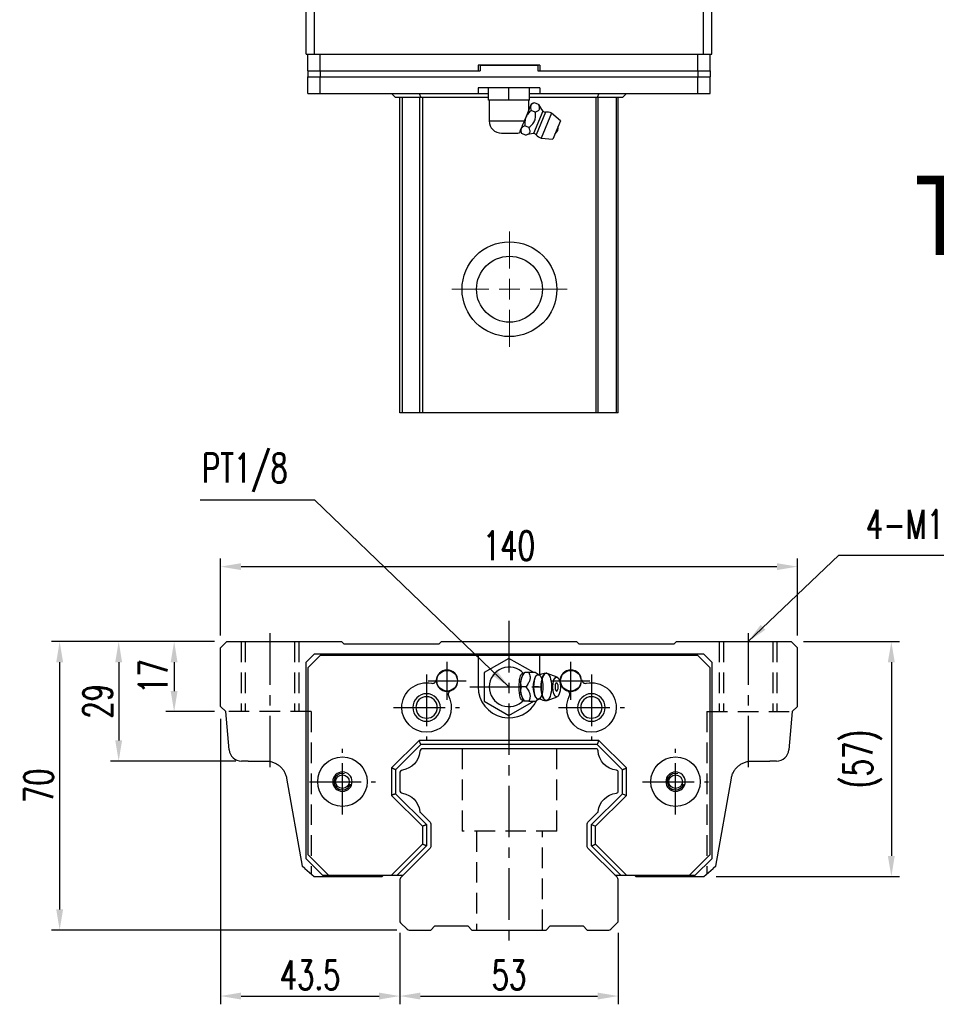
# Model space of a CAD drawing. Header units: millimetres. Extents: x 17 to 602, y 174 to 661.
# Tile 1 of 3: x 17 to 239, y 184 to 423. Entities that reach past the tile are written whole.
import ezdxf
from ezdxf.enums import TextEntityAlignment as Align

# ---------------------------------------------------------------- set-up
doc = ezdxf.new("R2010")
doc.units = ezdxf.units.MM
doc.header["$LTSCALE"] = 10
doc.linetypes.add('CENTER', pattern=[2, 1.25, -0.25, 0.25, -0.25])
doc.linetypes.add('DASHED', pattern=[0.75, 0.5, -0.25])
for name, color, linetype in [('2', 7, 'Continuous'), ('4', 7, 'Continuous'), ('CHA', 7, 'Continuous'), ('CL', 1, 'CENTER'), ('DIM', 4, 'Continuous'), ('HID', 2, 'DASHED'), ('OUT', 3, 'Continuous')]:
    doc.layers.add(name, color=color, linetype=linetype)
doc.styles.add('DIM-7', font='SIMPLEX.shx', dxfattribs={"width": 0.7, "bigfont": 'chineset.shx'})
doc.styles.add('T', font='kaiu.ttf')
doc.dimstyles.new('CNS', dxfattribs={"dimtxt": 3.5, "dimasz": 2.5, "dimexe": 1, "dimexo": 1.5, "dimgap": 0.09, "dimtad": 0, "dimdsep": 46, "dimtxsty": 'DIM-7', "dimcen": 0.09, "dimclrd": 1, "dimclre": 1, "dimclrt": 4, "dimadec": 0, "dimazin": 0, "dimtfac": 1, "dimtix": 1, "dimtmove": 2, "dimatfit": 3, "dimfxl": 1, "dimtvp": 0.971429, "dimtolj": 1, "dimarcsym": 0})

# ---------------------------------------------------------------- blocks, each defined once
blk = doc.blocks.new('*D87')
at = {"layer": 'DEFPOINTS', "color": 0}
for p in [(205.84, 289.82), (65.84, 270.09), (205.84, 270.09)]:
    blk.add_point(p, dxfattribs=at)
at = {"layer": 'DIM', "color": 7, "lineweight": -2}
for p, q in [((65.84, 273.09), (65.84, 291.82)), ((205.84, 273.09), (205.84, 291.82)), ((70.84, 289.82), (200.84, 289.82))]:
    blk.add_line(p, q, dxfattribs=at)
at = {"layer": 'DIM', "color": 7}
for points in [[(70.84, 290.65), (70.84, 288.99), (65.84, 289.82)], [(200.84, 290.65), (200.84, 288.99), (205.84, 289.82)]]:
    blk.add_solid(points, dxfattribs=at)
at = {"layer": 'DIM', "color": 7, "insert": (135.84, 294.92), "char_height": 7, "attachment_point": 5, "style": 'DIM-7'}
blk.add_mtext('\\A1;140', dxfattribs=at)
blk = doc.blocks.new('*D89')
at = {"layer": 'DEFPOINTS', "color": 0}
for p in [(204.29, 271.64), (183.08, 214.64), (228.59, 214.64)]:
    blk.add_point(p, dxfattribs=at)
at = {"layer": 'DIM', "color": 7, "lineweight": -2}
for p, q in [((207.29, 271.64), (230.59, 271.64)), ((228.59, 266.64), (228.59, 219.64)), ((186.08, 214.64), (230.59, 214.64))]:
    blk.add_line(p, q, dxfattribs=at)
at = {"layer": 'DIM', "color": 7}
for points in [[(227.75, 266.64), (229.42, 266.64), (228.59, 271.64)], [(227.75, 219.64), (229.42, 219.64), (228.59, 214.64)]]:
    blk.add_solid(points, dxfattribs=at)
at = {"layer": 'DIM', "color": 7, "insert": (221.65, 243.14), "char_height": 7, "attachment_point": 5, "rotation": 90, "style": 'DIM-7'}
blk.add_mtext('\\A1;(57)', dxfattribs=at)
blk = doc.blocks.new('*D90')
at = {"layer": 'DEFPOINTS', "color": 0}
for p in [(109.34, 203.95), (162.34, 203.95), (162.34, 185.63)]:
    blk.add_point(p, dxfattribs=at)
at = {"layer": 'DIM', "color": 7, "lineweight": -2}
for p, q in [((109.34, 200.95), (109.34, 183.63)), ((162.34, 200.95), (162.34, 183.63)), ((114.34, 185.63), (157.34, 185.63))]:
    blk.add_line(p, q, dxfattribs=at)
at = {"layer": 'DIM', "color": 7}
for points in [[(114.34, 186.46), (114.34, 184.79), (109.34, 185.63)], [(157.34, 186.46), (157.34, 184.79), (162.34, 185.63)]]:
    blk.add_solid(points, dxfattribs=at)
at = {"layer": 'DIM', "color": 7, "insert": (135.84, 190.73), "char_height": 7, "attachment_point": 5, "style": 'DIM-7'}
blk.add_mtext('\\A1;53', dxfattribs=at)
blk = doc.blocks.new('*D91')
at = {"layer": 'DEFPOINTS', "color": 0}
for p in [(65.84, 255.86), (109.34, 203.95), (109.34, 185.63)]:
    blk.add_point(p, dxfattribs=at)
at = {"layer": 'DIM', "color": 7, "lineweight": -2}
for p, q in [((65.84, 252.86), (65.84, 183.63)), ((109.34, 200.95), (109.34, 183.63)), ((70.84, 185.63), (104.34, 185.63))]:
    blk.add_line(p, q, dxfattribs=at)
at = {"layer": 'DIM', "color": 7}
for points in [[(70.84, 186.46), (70.84, 184.79), (65.84, 185.63)], [(104.34, 186.46), (104.34, 184.79), (109.34, 185.63)]]:
    blk.add_solid(points, dxfattribs=at)
at = {"layer": 'DIM', "color": 7, "insert": (87.59, 190.73), "char_height": 7, "attachment_point": 5, "style": 'DIM-7'}
blk.add_mtext('\\A1;43.5', dxfattribs=at)
blk = doc.blocks.new('*D92')
at = {"layer": 'DEFPOINTS', "color": 0}
for p in [(67.39, 271.64), (54.61, 254.64), (67.39, 254.64)]:
    blk.add_point(p, dxfattribs=at)
at = {"layer": 'DIM', "color": 7, "lineweight": -2}
for p, q in [((64.39, 271.64), (52.61, 271.64)), ((54.61, 266.64), (54.61, 259.64)), ((64.39, 254.64), (52.61, 254.64))]:
    blk.add_line(p, q, dxfattribs=at)
at = {"layer": 'DIM', "color": 7}
for points in [[(53.77, 266.64), (55.44, 266.64), (54.61, 271.64)], [(53.77, 259.64), (55.44, 259.64), (54.61, 254.64)]]:
    blk.add_solid(points, dxfattribs=at)
at = {"layer": 'DIM', "color": 7, "insert": (49.51, 263.14), "char_height": 7, "attachment_point": 5, "rotation": 90, "style": 'DIM-7'}
blk.add_mtext('\\A1;17', dxfattribs=at)
blk = doc.blocks.new('*D93')
at = {"layer": 'DEFPOINTS', "color": 0}
for p in [(67.39, 271.64), (41.16, 242.64), (72.57, 242.64)]:
    blk.add_point(p, dxfattribs=at)
at = {"layer": 'DIM', "color": 7, "lineweight": -2}
for p, q in [((64.39, 271.64), (39.16, 271.64)), ((41.16, 266.64), (41.16, 247.64)), ((69.57, 242.64), (39.16, 242.64))]:
    blk.add_line(p, q, dxfattribs=at)
at = {"layer": 'DIM', "color": 7}
for points in [[(40.32, 266.64), (41.99, 266.64), (41.16, 271.64)], [(40.32, 247.64), (41.99, 247.64), (41.16, 242.64)]]:
    blk.add_solid(points, dxfattribs=at)
at = {"layer": 'DIM', "color": 7, "insert": (36.06, 257.14), "char_height": 7, "attachment_point": 5, "rotation": 90, "style": 'DIM-7'}
blk.add_mtext('\\A1;29', dxfattribs=at)
blk = doc.blocks.new('*D94')
at = {"layer": 'DEFPOINTS', "color": 0}
for p in [(67.39, 271.64), (26.84, 201.64), (111.65, 201.64)]:
    blk.add_point(p, dxfattribs=at)
at = {"layer": 'DIM', "color": 7, "lineweight": -2}
for p, q in [((64.39, 271.64), (24.84, 271.64)), ((26.84, 266.64), (26.84, 206.64)), ((108.65, 201.64), (24.84, 201.64))]:
    blk.add_line(p, q, dxfattribs=at)
at = {"layer": 'DIM', "color": 7}
for points in [[(26.01, 266.64), (27.67, 266.64), (26.84, 271.64)], [(26.01, 206.64), (27.67, 206.64), (26.84, 201.64)]]:
    blk.add_solid(points, dxfattribs=at)
at = {"layer": 'DIM', "color": 7, "insert": (21.74, 236.64), "char_height": 7, "attachment_point": 5, "rotation": 90, "style": 'DIM-7'}
blk.add_mtext('\\A1;70', dxfattribs=at)
blk = doc.blocks.new('SW_CENTERMARKSYMBOL_2')
at = {"color": 0, "linetype": 'Continuous', "lineweight": 18}
for p, q in [((0, 5), (0, 14)), ((0, 0), (0, 2.5)), ((-5, 0), (-14, 0)), ((0, 0), (-2.5, 0)), ((0, 0), (0, -2.5)), ((0, 0), (2.5, 0)), ((5, 0), (14, 0)), ((0, -5), (0, -14))]:
    blk.add_line(p, q, dxfattribs=at)

msp = doc.modelspace()

# ---------------------------------------------------------------- linework, layer by layer
for p, q in [((86.641, 414.133), (86.641, 432.133)), ((88.64, 414.133), (88.64, 432.133)), ((183.042, 414.133), (183.042, 432.133)), ((185.041, 414.133), (185.041, 432.133)), ((86.641, 414.133), (88.64, 414.133)), ((87.041, 410.133), (87.041, 414.133)), ((88.64, 414.133), (183.042, 414.133)), ((90.041, 410.133), (90.041, 414.133)), ((181.641, 410.133), (181.641, 414.133)), ((183.042, 414.133), (185.041, 414.133)), ((184.641, 410.133), (184.641, 414.133)), ((143.341, 411.483), (128.341, 411.483)), ((128.341, 411.483), (128.341, 410.133)), ((128.841, 411.533), (128.841, 410.133)), ((128.841, 411.533), (142.841, 411.533)), ((128.841, 411.483), (128.841, 410.133)), ((142.841, 411.533), (142.841, 410.133)), ((142.841, 411.483), (142.841, 410.133)), ((143.341, 411.483), (143.341, 410.133)), ((87.041, 410.133), (90.041, 410.133)), ((87.041, 410.133), (87.041, 408.633)), ((87.041, 410.133), (90.041, 410.133)), ((87.041, 404.633), (87.041, 408.633)), ((87.041, 408.633), (90.041, 408.633)), ((87.041, 408.633), (90.041, 408.633)), ((90.041, 410.133), (128.341, 410.133)), ((90.041, 410.133), (90.041, 408.633)), ((90.041, 410.133), (128.841, 410.133)), ((90.041, 404.633), (90.041, 408.633)), ((90.041, 408.633), (181.641, 408.633)), ((90.041, 408.633), (181.641, 408.633)), ((142.841, 410.133), (181.641, 410.133)), ((143.341, 410.133), (181.641, 410.133)), ((181.641, 410.133), (184.641, 410.133)), ((181.641, 410.133), (181.641, 408.633)), ((181.641, 410.133), (184.641, 410.133)), ((181.641, 404.633), (181.641, 408.633)), ((181.641, 408.633), (184.641, 408.633)), ((181.641, 408.633), (184.641, 408.633)), ((184.641, 410.133), (184.641, 408.633)), ((184.641, 404.633), (184.641, 408.633)), ((87.041, 404.633), (90.041, 404.633)), ((90.041, 404.633), (128.341, 404.633)), ((107.407, 404.567), (107.314, 404.633)), ((107.341, 404.633), (108.341, 403.633)), ((114.014, 404.633), (114.428, 403.633)), ((143.341, 405.983), (128.341, 405.983)), ((128.341, 405.983), (128.341, 404.633)), ((128.341, 404.633), (130.841, 404.633)), ((130.841, 402.983), (130.841, 405.983)), ((135.841, 402.983), (135.841, 405.983)), ((140.841, 402.983), (140.841, 405.983)), ((140.841, 404.633), (143.341, 404.633)), ((143.341, 405.983), (143.341, 404.633)), ((143.341, 404.633), (181.641, 404.633)), ((157.67, 404.633), (157.256, 403.633)), ((164.341, 404.633), (163.341, 403.633)), ((164.368, 404.633), (164.275, 404.567)), ((181.641, 404.633), (184.641, 404.633)), ((114.428, 403.633), (108.341, 403.633)), ((109.341, 327.133), (109.341, 403.633)), ((109.984, 327.133), (109.984, 403.633)), ((114.208, 327.133), (114.208, 403.633)), ((130.841, 403.633), (114.428, 403.633)), ((114.955, 327.133), (114.955, 403.633)), ((135.841, 402.983), (130.841, 402.983)), ((131.041, 402.983), (131.041, 397.983)), ((140.841, 402.983), (135.841, 402.983)), ((141.226, 402.069), (139.405, 397.671)), ((140.641, 400.656), (140.641, 402.983)), ((157.256, 403.633), (140.841, 403.633)), ((141.999, 402.389), (141.226, 402.069)), ((142.999, 401.975), (141.999, 402.389)), ((156.963, 327.133), (156.963, 403.633)), ((163.341, 403.633), (157.256, 403.633)), ((157.462, 327.133), (157.462, 403.633)), ((161.893, 327.133), (161.893, 403.633)), ((162.341, 327.133), (162.341, 403.633)), ((142.226, 400.108), (141.226, 400.522)), ((144.06, 400.366), (141.794, 394.895)), ((144.696, 400.109), (142.425, 394.626)), ((146.158, 399.864), (143.632, 393.766)), ((148.308, 397.999), (146.158, 399.864)), ((131.041, 397.983), (139.534, 397.983)), ((140.679, 396.374), (139.679, 396.788)), ((148.308, 397.999), (146.471, 393.565)), ((134.041, 394.983), (137.641, 394.983)), ((138.586, 395.694), (138.906, 394.921)), ((139.906, 394.507), (138.906, 394.921)), ((143.632, 393.766), (146.471, 393.565)), ((109.984, 327.133), (109.341, 327.133)), ((114.208, 327.133), (109.984, 327.133)), ((114.955, 327.133), (114.208, 327.133)), ((156.963, 327.133), (114.955, 327.133)), ((157.462, 327.133), (156.963, 327.133)), ((161.893, 327.133), (157.462, 327.133)), ((162.341, 327.133), (161.893, 327.133))]:
    msp.add_line(p, q)
for radius in [11.5, 8]:
    msp.add_circle((135.959, 357.133), radius)
for centre, radius, start, end in [((148.474, 404.43), 6, 204.03595, 222.63712), ((144.648, 400.908), 0.8, 222.63712, 273.45127), ((144.895, 396.815), 3.3, 67.5, 93.45127), ((134.041, 397.983), 3, 180, 270), ((145.988, 396.362), 1.817, 304.10151, 10.89849), ((137.641, 397.983), 3, 270, 283.68025), ((142.041, 388.9), 6, 92.36288, 110.89418), ((141.827, 394.096), 0.8, 41.54873, 92.36288), ((144.895, 396.815), 3.3, 221.54873, 247.5)]:
    msp.add_arc(centre, radius, start, end)
for points, knots in [([(141.999, 402.389), (141.793, 402.304), (141.607, 402.206), (141.378, 402.029), (141.31, 401.965), (141.195, 401.825), (141.148, 401.748), (141.045, 401.504), (141.028, 401.323), (141.077, 400.933), (141.14, 400.73), (141.226, 400.522)], [0, 0, 0, 0, 0.25, 0.25, 0.375, 0.375, 0.5, 0.5, 0.75, 0.75, 1, 1, 1, 1]), ([(142.226, 400.108), (142.441, 400.19), (142.651, 400.276), (142.921, 400.437), (143.003, 400.496), (143.137, 400.63), (143.189, 400.704), (143.258, 400.869), (143.274, 400.96), (143.274, 401.149), (143.258, 401.249), (143.182, 401.554), (143.093, 401.764), (142.999, 401.975)], [0, 0, 0, 0, 0.25, 0.25, 0.375, 0.375, 0.5, 0.5, 0.625, 0.625, 0.75, 0.75, 1, 1, 1, 1]), ([(141.226, 400.522), (140.96, 400.292), (140.711, 400.044), (140.271, 399.489), (140.088, 399.189), (139.885, 398.701), (139.83, 398.531), (139.744, 398.19), (139.714, 398.017), (139.654, 397.493), (139.654, 397.137), (139.679, 396.788)], [0, 0, 0, 0, 0.25, 0.25, 0.5, 0.5, 0.625, 0.625, 0.75, 0.75, 1, 1, 1, 1]), ([(140.679, 396.374), (140.955, 396.603), (141.227, 396.837), (141.593, 397.23), (141.708, 397.37), (141.909, 397.665), (141.995, 397.82), (142.132, 398.152), (142.183, 398.326), (142.249, 398.677), (142.266, 398.855), (142.286, 399.394), (142.259, 399.751), (142.226, 400.108)], [0, 0, 0, 0, 0.25, 0.25, 0.375, 0.375, 0.5, 0.5, 0.625, 0.625, 0.75, 0.75, 1, 1, 1, 1]), ([(139.534, 397.983), (139.447, 397.774), (139.274, 397.357), (138.997, 396.686), (138.75, 396.091), (138.555, 395.619), (138.394, 395.23), (138.321, 395.056), (138.337, 395.093), (138.342, 395.106)], [0, 0, 0, 0, 0.1322509, 0.2649098, 0.3927052, 0.5165745, 0.6475103, 0.8744064, 1, 1, 1, 1]), ([(139.679, 396.788), (139.473, 396.703), (139.287, 396.605), (139.058, 396.428), (138.99, 396.364), (138.875, 396.224), (138.828, 396.147), (138.726, 395.903), (138.709, 395.722), (138.757, 395.332), (138.82, 395.129), (138.906, 394.921)], [0, 0, 0, 0, 0.25, 0.25, 0.375, 0.375, 0.5, 0.5, 0.75, 0.75, 1, 1, 1, 1]), ([(139.906, 394.507), (140.121, 394.589), (140.331, 394.675), (140.601, 394.836), (140.683, 394.896), (140.817, 395.029), (140.869, 395.103), (140.938, 395.269), (140.954, 395.36), (140.954, 395.549), (140.938, 395.648), (140.862, 395.953), (140.774, 396.163), (140.679, 396.374)], [0, 0, 0, 0, 0.25, 0.25, 0.375, 0.375, 0.5, 0.5, 0.625, 0.625, 0.75, 0.75, 1, 1, 1, 1])]:
    msp.add_open_spline(points, degree=3, knots=knots)
at = {"layer": '2', "color": 7, "linetype": 'DASHED'}
for p, q in [((70.841, 271.643), (70.841, 254.643)), ((71.841, 271.643), (71.841, 254.643)), ((83.841, 271.643), (83.841, 254.643)), ((84.841, 271.643), (84.841, 254.643)), ((186.841, 271.643), (186.841, 254.643)), ((187.841, 271.643), (187.841, 254.643)), ((199.841, 271.643), (199.841, 254.643)), ((200.841, 271.643), (200.841, 254.643)), ((87.841, 254.643), (67.391, 254.643)), ((87.841, 254.643), (87.841, 215.281)), ((183.841, 254.643), (204.291, 254.643)), ((183.841, 254.643), (183.841, 215.281)), ((124.459, 245.643), (124.459, 225.643)), ((147.459, 225.643), (147.459, 245.643)), ((147.459, 225.643), (124.459, 225.643)), ((127.959, 225.643), (127.959, 201.643)), ((143.959, 201.643), (143.959, 225.643))]:
    msp.add_line(p, q, dxfattribs=at)
at = {"layer": '2', "color": 7, "linetype": 'Continuous'}
for p, q in [((135.841, 267.571), (129.841, 264.107)), ((141.841, 264.107), (135.841, 267.571)), ((129.841, 264.107), (129.841, 257.179)), ((139.669, 264.145), (139.361, 263.779)), ((142.282, 264.143), (140.686, 264.143)), ((147.517, 263.02), (145.07, 263.912)), ((145.07, 257.375), (147.517, 258.266)), ((129.841, 257.179), (135.841, 253.715)), ((135.841, 253.715), (141.841, 257.179)), ((139.361, 257.508), (139.669, 257.142)), ((156.963, 245.643), (114.955, 245.643)), ((109.341, 239.714), (109.341, 235.571)), ((162.341, 235.351), (162.341, 239.935)), ((114.341, 230.144), (116.695, 227.791)), ((154.987, 227.788), (157.341, 230.142)), ((116.841, 227.437), (116.841, 221.848)), ((154.841, 221.851), (154.841, 227.434)), ((116.695, 221.495), (109.634, 214.434)), ((162.048, 214.437), (154.987, 221.498)), ((109.341, 213.727), (109.341, 203.955)), ((162.341, 203.952), (162.341, 213.73)), ((109.561, 203.424), (111.122, 201.863)), ((160.562, 201.863), (162.121, 203.422)), ((111.653, 201.643), (116.843, 201.643)), ((116.843, 201.643), (117.842, 202.642)), ((117.842, 202.643), (125.841, 202.643)), ((125.842, 202.643), (126.842, 201.643)), ((126.842, 201.643), (144.841, 201.643)), ((144.842, 201.642), (145.842, 202.642)), ((145.841, 202.643), (153.841, 202.643)), ((153.842, 202.643), (154.842, 201.643)), ((154.841, 201.643), (160.032, 201.643))]:
    msp.add_line(p, q, dxfattribs=at)
for centre, radius, start, end in [((135.841, 260.643), 4.8, 41.84413, 318.15588), ((145.989, 260.643), 1.817, 0, 25.36197), ((145.989, 260.643), 1.817, 334.63803, 0), ((114.955, 244.893), 0.75, 90, 175.35118), ((156.963, 245.143), 0.5, 2.22905, 90), ((110.091, 239.714), 0.75, 98.23971, 180), ((161.841, 239.935), 0.5, 0, 84.02428), ((110.091, 235.571), 0.75, 180, 261.76029), ((161.841, 235.351), 0.5, 275.97572, 0), ((114.694, 230.498), 0.5, 185.97786, 225), ((156.988, 230.495), 0.5, 314.99998, 354.04843), ((110.341, 213.727), 1, 135.00001, 180), ((161.341, 213.73), 1, 0, 45), ((110.091, 203.955), 0.75, 180, 225.00008), ((161.591, 203.952), 0.75, 314.99994, 0), ((111.653, 202.393), 0.75, 225.00008, 270), ((160.032, 202.393), 0.75, 270, 314.99994)]:
    msp.add_arc(centre, radius, start, end, dxfattribs=at)
at = {"layer": '2', "color": 7, "linetype": 'Continuous', "extrusion": (0, 0, -1)}
for centre, radius, start, end in [((-109.274, 245.355), 4.95, 184.64882, 261.76029), ((-162.408, 245.355), 4.95, 275.97572, 357.77095), ((-109.274, 229.93), 4.95, 98.23971, 174.02214), ((-162.408, 229.93), 4.95, 5.95157, 84.02428), ((-116.341, 227.437), 0.5, 135, 180), ((-155.341, 227.434), 0.5, 0, 45.00002), ((-116.341, 221.848), 0.5, 180, 224.99999), ((-155.341, 221.851), 0.5, 315, 0)]:
    msp.add_arc(centre, radius, start, end, dxfattribs=at)
at = {"layer": '2', "color": 7, "linetype": 'Continuous'}
for centre, major_axis, start_param, end_param in [((139.907, 260.643), (0, 3.445), 0.4270949, 2.7144982), ((142.929, 260.643), (0, 2.962), 0, 3.1415928), ((142.929, 260.643), (0, 2.962), 6.0887993, 6.2831853), ((144.896, 260.643), (0, 3.3), 0, 3.1415926), ((144.896, 260.643), (0, 3.3), 6.1447586, 6.2831853), ((147.391, 260.643), (0, 1), 0, 3.1415928), ((147.391, 260.643), (0, 1), 5.6040129, 6.2831853), ((147.391, 260.643), (0, 1), 3.1415926, 3.8208643), ((142.929, 260.643), (0, 2.962), 3.1415926, 3.3370582), ((144.896, 260.643), (0, 3.3), 3.1415927, 3.2801171)]:
    msp.add_ellipse(centre, major_axis=major_axis, ratio=0.382683, start_param=start_param, end_param=end_param, dxfattribs=at)
for centre, major_axis in [((142.929, 260.643), (0, 2.962)), ((144.896, 260.643), (0, 3.3)), ((147.391, 260.643), (0, 2.4))]:
    msp.add_ellipse(centre, major_axis=major_axis, ratio=0.382683, dxfattribs=at)
for points, knots in [([(139.408, 257.454), (139.363, 257.421), (139.317, 257.397), (139.18, 257.357), (139.087, 257.371), (138.912, 257.481), (138.829, 257.577), (138.685, 257.827), (138.622, 257.983), (138.513, 258.343), (138.468, 258.553), (138.376, 259.149), (138.348, 259.56), (138.315, 260.56), (138.317, 261.164), (138.374, 262.06), (138.406, 262.367), (138.499, 262.886), (138.556, 263.109), (138.694, 263.484), (138.779, 263.641), (138.95, 263.839), (139.038, 263.895), (139.21, 263.927), (139.298, 263.906), (139.39, 263.845), (139.399, 263.839), (139.408, 263.832)], [0, 0, 0, 0, 0.0360275, 0.0360275, 0.1070265, 0.1070265, 0.1753847, 0.1753847, 0.2415106, 0.2415106, 0.3113086, 0.3113086, 0.4329125, 0.4329125, 0.6100429, 0.6100429, 0.7029399, 0.7029399, 0.7803107, 0.7803107, 0.858407, 0.858407, 0.9263707, 0.9263707, 0.9927712, 0.9927712, 1, 1, 1, 1]), ([(138.911, 260.643), (138.741, 261.19), (138.663, 261.776), (138.93, 262.998), (139.27, 263.593), (139.685, 264.143)], [0, 0, 0, 0, 0.5, 0.5, 1, 1, 1, 1]), ([(140.686, 264.143), (140.805, 263.797), (140.916, 263.443), (140.973, 262.814), (140.956, 262.545), (140.81, 262.018), (140.683, 261.756), (140.349, 261.209), (140.133, 260.924), (139.912, 260.643)], [0, 0, 0, 0, 0.316279, 0.316279, 0.5305075, 0.5305075, 0.7443494, 0.7443494, 1, 1, 1, 1]), ([(143.173, 263.547), (142.998, 263.633), (142.669, 263.819), (142.366, 264.055), (142.267, 264.158), (142.266, 264.159)], [0, 0, 0, 0, 0.4665667, 0.9926759, 1, 1, 1, 1]), ([(143.316, 263.542), (143.318, 263.541), (143.316, 263.54), (143.182, 263.531), (143.167, 263.54), (143.163, 263.544)], [0, 0, 0, 0, 0.2139158, 0.7161953, 1, 1, 1, 1]), ([(144.896, 263.921), (144.732, 263.931), (144.332, 263.92), (143.791, 263.776), (143.447, 263.603), (143.319, 263.525)], [0, 0, 0, 0, 0.2958099, 0.7301371, 1, 1, 1, 1]), ([(139.685, 257.143), (139.272, 257.69), (138.936, 258.276), (138.663, 259.498), (138.74, 260.093), (138.911, 260.643)], [0, 0, 0, 0, 0.5, 0.5, 1, 1, 1, 1]), ([(139.912, 260.643), (140.184, 260.297), (140.452, 259.943), (140.787, 259.314), (140.888, 259.045), (140.976, 258.518), (140.964, 258.256), (140.872, 257.709), (140.782, 257.424), (140.686, 257.143)], [0, 0, 0, 0, 0.316279, 0.316279, 0.5305075, 0.5305075, 0.7443494, 0.7443494, 1, 1, 1, 1]), ([(140.686, 257.143), (141.241, 257.143), (141.802, 257.143), (142.259, 257.143), (142.297, 257.143), (142.283, 257.143)], [0, 0, 0, 0, 0.6004936, 0.6004936, 1, 1, 1, 1]), ([(142.284, 257.139), (142.302, 257.158), (142.442, 257.295), (142.745, 257.525), (143.061, 257.683), (143.172, 257.733)], [0, 0, 0, 0, 0.0950335, 0.7034174, 1, 1, 1, 1]), ([(143.158, 257.739), (143.175, 257.748), (143.206, 257.767), (143.342, 257.729), (143.329, 257.74), (143.327, 257.741)], [0, 0, 0, 0, 0.3884838, 0.9316371, 1, 1, 1, 1]), ([(143.324, 257.761), (143.454, 257.681), (143.799, 257.506), (144.34, 257.367), (144.735, 257.353), (144.896, 257.361)], [0, 0, 0, 0, 0.2760067, 0.7089354, 1, 1, 1, 1])]:
    msp.add_open_spline(points, degree=3, knots=knots, dxfattribs=at)
for points, degree in [([(139.685, 264.143), (139.674, 264.143), (139.668, 264.143), (139.668, 264.143)], 3), ([(140.686, 264.143), (139.685, 264.143)], 1), ([(139.912, 260.643), (138.911, 260.643)], 1), ([(140.686, 257.143), (139.685, 257.143)], 1)]:
    msp.add_open_spline(points, degree=degree, dxfattribs=at)
at = {"layer": '4', "color": 7, "linetype": 'DASHED'}
msp.add_open_spline([(143.006, 260.643), (142.005, 260.643)], degree=1, dxfattribs=at)
at = {"layer": 'CL', "color": 7}
for p, q in [((135.841, 276.643), (135.841, 196.643)), ((77.841, 273.643), (77.841, 240.567)), ((193.841, 273.643), (193.841, 240.567)), ((120.841, 257.543), (120.841, 266.743)), ((150.841, 257.543), (150.841, 266.743)), ((115.841, 263.643), (115.841, 247.643)), ((155.841, 263.643), (155.841, 247.643)), ((116.241, 262.143), (125.441, 262.143)), ((126.341, 260.643), (145.341, 260.643)), ((146.241, 262.143), (155.441, 262.143)), ((107.841, 255.643), (123.841, 255.643)), ((147.841, 255.643), (163.841, 255.643)), ((95.441, 229.643), (95.441, 245.643)), ((176.241, 229.643), (176.241, 245.643)), ((87.441, 237.643), (103.441, 237.643)), ((168.241, 237.643), (184.241, 237.643))]:
    msp.add_line(p, q, dxfattribs=at)
at = {"layer": 'HID', "color": 7}
for p, q in [((107.341, 240.972), (107.341, 240.972)), ((164.341, 240.971), (164.341, 240.97)), ((114.841, 226.813), (114.841, 226.814))]:
    msp.add_line(p, q, dxfattribs=at)
at = {"layer": 'OUT', "color": 7}
for p, q in [((67.391, 271.643), (65.841, 270.093)), ((65.841, 255.863), (65.841, 270.093)), ((67.391, 271.643), (95.191, 271.643)), ((95.841, 270.993), (95.191, 271.643)), ((118.841, 270.993), (95.841, 270.993)), ((119.491, 271.643), (118.841, 270.993)), ((119.491, 271.643), (152.191, 271.643)), ((152.841, 270.993), (152.191, 271.643)), ((175.841, 270.993), (152.841, 270.993)), ((176.491, 271.643), (175.841, 270.993)), ((176.491, 271.643), (204.291, 271.643)), ((205.841, 270.093), (204.291, 271.643)), ((205.841, 255.863), (205.841, 270.093)), ((86.641, 266.644), (88.64, 268.643)), ((90.041, 268.243), (87.041, 265.243)), ((88.64, 268.643), (183.042, 268.643)), ((181.641, 268.243), (90.041, 268.243)), ((128.341, 268.243), (128.341, 260.643)), ((143.341, 263.538), (143.341, 268.243)), ((184.641, 265.243), (181.641, 268.243)), ((183.042, 268.643), (185.041, 266.644)), ((86.641, 218.943), (86.641, 266.644)), ((87.041, 265.243), (87.041, 219.943)), ((184.641, 219.943), (184.641, 265.243)), ((185.041, 266.644), (185.041, 218.943)), ((65.841, 255.863), (67.141, 254.643)), ((204.541, 254.643), (205.841, 255.863)), ((67.951, 245.382), (67.141, 254.643)), ((204.541, 254.643), (203.731, 245.382)), ((114.012, 247.643), (107.341, 240.972)), ((114.426, 246.643), (108.341, 240.558)), ((157.668, 247.643), (114.012, 247.643)), ((114.426, 246.643), (114.012, 247.643)), ((157.254, 246.643), (114.426, 246.643)), ((163.341, 240.556), (157.254, 246.643)), ((164.341, 240.97), (157.668, 247.643)), ((72.573, 242.643), (70.94, 242.643)), ((72.573, 242.643), (76.969, 242.643)), ((194.713, 242.643), (199.109, 242.643)), ((200.742, 242.643), (199.109, 242.643)), ((107.341, 240.972), (107.341, 234.313)), ((108.341, 240.558), (108.341, 234.727)), ((163.341, 234.729), (163.341, 240.556)), ((164.341, 234.315), (164.341, 240.97)), ((81.893, 238.511), (85.667, 217.105)), ((186.015, 217.105), (189.789, 238.511)), ((107.341, 234.313), (114.841, 226.813)), ((108.341, 234.727), (115.841, 227.227)), ((155.841, 227.229), (163.341, 234.729)), ((156.841, 226.815), (164.341, 234.315)), ((163.341, 234.729), (164.341, 234.315)), ((115.841, 227.227), (115.841, 222.056)), ((155.841, 222.056), (155.841, 227.229)), ((155.841, 227.229), (156.841, 226.815)), ((114.841, 226.813), (114.841, 222.47)), ((156.841, 222.47), (156.841, 226.815)), ((114.841, 222.47), (107.314, 214.943)), ((164.368, 214.943), (156.841, 222.47)), ((87.041, 219.943), (92.041, 214.943)), ((115.841, 222.056), (108.728, 214.943)), ((162.954, 214.943), (155.841, 222.056)), ((179.641, 214.943), (184.641, 219.943)), ((86.641, 218.943), (90.641, 214.943)), ((181.041, 214.943), (185.041, 218.943)), ((86.341, 216.54), (85.667, 217.105)), ((86.341, 216.54), (88.601, 214.643)), ((183.081, 214.643), (185.341, 216.54)), ((186.015, 217.105), (185.341, 216.54)), ((88.601, 214.643), (105.081, 214.643)), ((90.641, 214.943), (92.041, 214.943)), ((92.041, 214.943), (110.143, 214.943)), ((105.081, 214.643), (105.381, 214.943)), ((161.542, 214.943), (179.641, 214.943)), ((166.301, 214.943), (166.601, 214.643)), ((166.601, 214.643), (183.081, 214.643)), ((179.641, 214.943), (181.041, 214.943))]:
    msp.add_line(p, q, dxfattribs=at)
for centre, radius in [((120.841, 262.133), 2.5), ((150.841, 262.133), 2.5), ((95.441, 237.643), 1.65), ((176.241, 237.643), 1.65)]:
    msp.add_circle(centre, radius, dxfattribs=at)
at = {"layer": 'OUT', "color": 7, "extrusion": (0, 0, -1)}
for centre in [(-115.841, 255.643), (-155.841, 255.643)]:
    msp.add_circle(centre, 2.6, dxfattribs=at)
at = {"layer": 'OUT', "color": 7}
for centre, radius, start, end in [((120.841, 262.143), 2.6, 0, 180), ((150.841, 262.143), 2.6, 0, 180), ((117.259, 262.498), 1, 258.31645, 354.34133), ((120.841, 262.143), 2.6, 180, 0), ((135.841, 260.643), 7.5, 180, 334.50068), ((150.841, 262.143), 2.6, 180, 0), ((154.423, 262.498), 1, 185.65867, 281.68355), ((115.841, 255.643), 3.35, 0, 180), ((122.103, 258.772), 1, 110.52149, 206.54637), ((149.579, 258.772), 1, 333.45363, 69.47851), ((155.841, 255.643), 3.35, 0, 180), ((115.841, 255.643), 3.35, 180, 0), ((155.841, 255.643), 3.35, 180, 0), ((70.94, 245.643), 3, 185, 270), ((200.742, 245.643), 3, 270, 355), ((95.441, 237.643), 2.35, 0, 180), ((95.441, 237.643), 2, 75, 345), ((176.241, 237.643), 2.35, 0, 180), ((176.241, 237.643), 2, 75, 345), ((95.441, 237.643), 2.35, 180, 0), ((176.241, 237.643), 2.35, 180, 0)]:
    msp.add_arc(centre, radius, start, end, dxfattribs=at)
at = {"layer": 'OUT', "color": 7, "extrusion": (0, 0, -1)}
for centre, start, end in [((-115.841, 255.643), 0, 101.68355), ((-155.841, 255.643), 78.31645, 180), ((-115.841, 255.643), 153.45363, 180), ((-155.841, 255.643), 0, 26.54637), ((-115.841, 255.643), 180, 0), ((-155.841, 255.643), 180, 0), ((-95.441, 237.643), 0, 180), ((-176.241, 237.643), 0, 180), ((-95.441, 237.643), 180, 0), ((-176.241, 237.643), 180, 0)]:
    msp.add_arc(centre, 6, start, end, dxfattribs=at)
at = {"layer": 'OUT', "color": 7}
for points in [[(157.254, 246.643), (157.669, 247.643)], [(108.341, 240.558), (107.341, 240.972)], [(163.341, 240.556), (164.341, 240.971)], [(108.341, 234.727), (107.341, 234.314)], [(115.841, 227.227), (114.84, 226.814)], [(115.841, 222.056), (114.841, 222.471)], [(155.841, 222.056), (156.841, 222.471)]]:
    msp.add_open_spline(points, degree=1, dxfattribs=at)
for points in [[(76.969, 242.643), (77.264, 242.643), (77.556, 242.617), (78.131, 242.515), (78.418, 242.438), (78.969, 242.235), (79.232, 242.111), (79.733, 241.82), (79.974, 241.65), (80.415, 241.278), (80.617, 241.075), (80.987, 240.633), (81.155, 240.393), (81.442, 239.895), (81.564, 239.635), (81.764, 239.088), (81.842, 238.802), (81.893, 238.511)], [(189.789, 238.511), (189.841, 238.803), (189.917, 239.084), (190.115, 239.628), (190.238, 239.892), (190.529, 240.395), (190.694, 240.631), (191.062, 241.071), (191.267, 241.278), (191.71, 241.652), (191.946, 241.818), (192.446, 242.109), (192.713, 242.235), (193.264, 242.438), (193.546, 242.514), (194.122, 242.617), (194.417, 242.643), (194.713, 242.643)]]:
    msp.add_open_spline(points, degree=3, knots=[0, 0, 0, 0, 0.125, 0.125, 0.25, 0.25, 0.375, 0.375, 0.5, 0.5, 0.625, 0.625, 0.75, 0.75, 0.875, 0.875, 1, 1, 1, 1], dxfattribs=at)

# ---------------------------------------------------------------- block references
msp.add_blockref('SW_CENTERMARKSYMBOL_2', (135.959, 357.133))

# ---------------------------------------------------------------- texts
at = {"layer": 'CHA', "style": 'T'}
msp.add_text('TRH55FE-ZN', height=19.2, dxfattribs=at).set_placement((299.358, 374.891), align=Align.MIDDLE)
at = {"layer": 'DIM', "color": 7, "char_height": 7, "style": 'DIM-7'}
for s, insert, attachment_point in [('\\A1;PT1/8', (82.164, 307.932), 9), ('\\A1;4-M14dp17,%%C20', (222.435, 294.242), 7)]:
    msp.add_mtext(s, dxfattribs=dict(at, insert=insert, attachment_point=attachment_point))

# ---------------------------------------------------------------- dimensions: what is measured, and where the dimension line sits
at = {"layer": 'DIM', "color": 7}
for base, p1, p2, angle, picture, middle in [((205.841, 289.818), (65.841, 270.093), (205.841, 270.093), 180, '*D87', (135.841, 294.918)), ((26.841, 201.643), (67.391, 271.643), (111.653, 201.643), 90, '*D94', (21.741, 236.643)), ((41.155, 242.643), (67.391, 271.643), (72.573, 242.643), 90, '*D93', (36.055, 257.143)), ((54.607, 254.643), (67.391, 271.643), (67.391, 254.643), 90, '*D92', (49.507, 263.143)), ((109.341, 185.626), (65.841, 255.863), (109.341, 203.955), 180, '*D91', (87.591, 190.726))]:
    dim = msp.add_linear_dim(base=base, p1=p1, p2=p2, angle=angle, dimstyle='CNS', override={"dimscale": 2, "dimgap": 0.8, "dimtad": 1, "dimclrd": 7, "dimclre": 7, "dimclrt": 7, "dimadec": 2, "dimazin": 2, "dimtmove": 1}, dxfattribs=at)
    dim.commit()
    dim.dimension.update_dxf_attribs({"geometry": picture, "text_midpoint": middle})
dim = msp.add_linear_dim(base=(228.587, 214.643), p1=(204.291, 271.643), p2=(183.081, 214.643), angle=90, text='(<>)', dimstyle='CNS', override={"dimscale": 2, "dimgap": 0.8, "dimtad": 1, "dimclrd": 7, "dimclre": 7, "dimclrt": 7, "dimadec": 2, "dimazin": 2, "dimtmove": 1}, dxfattribs=at)
dim.commit()
dim.dimension.update_dxf_attribs({"geometry": '*D89', "text_midpoint": (221.654, 243.143)})
dim = msp.add_linear_dim(base=(162.341, 185.626), p1=(109.341, 203.955), p2=(162.341, 203.952), dimstyle='CNS', override={"dimscale": 2, "dimgap": 0.8, "dimtad": 1, "dimclrd": 7, "dimclre": 7, "dimclrt": 7, "dimadec": 2, "dimazin": 2, "dimtmove": 1}, dxfattribs=at)
dim.commit()
dim.dimension.update_dxf_attribs({"geometry": '*D90', "text_midpoint": (135.841, 190.726)})

# ---------------------------------------------------------------- leaders
at = {"layer": 'DIM', "color": 7, "annotation_type": 0, "has_hookline": 1}
for points, hookline_direction, text_width in [([(135.841, 260.643), (88.764, 305.972), (83.764, 305.972)], 1, 21.233), ([(193.841, 271.643), (215.835, 292.642), (220.835, 292.642)], 0, 56.7)]:
    msp.add_leader(points, dimstyle='CNS', override={"dimscale": 2, "dimgap": 0.8, "dimtad": 1, "dimclrd": 7, "dimclre": 4, "dimadec": 2, "dimazin": 2, "dimtmove": 1}, dxfattribs=dict(at, hookline_direction=hookline_direction, text_width=text_width))

doc.saveas('drawing.dxf')
